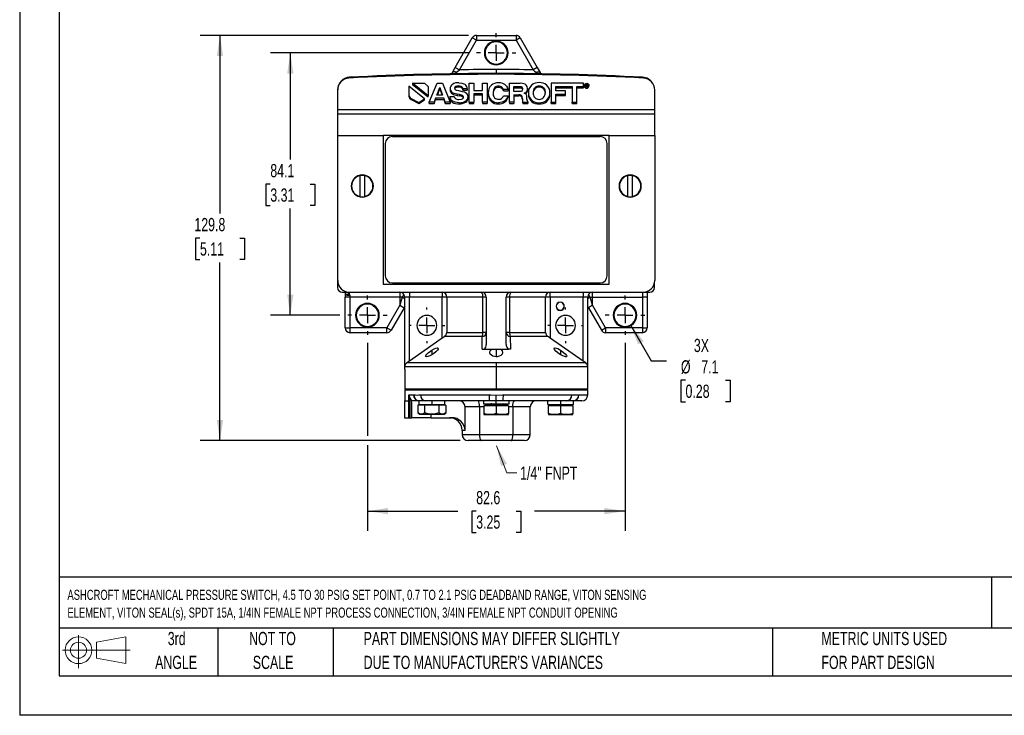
# Model space of a CAD drawing. Header units: millimetres. Extents: x 0 to 559, y 0 to 432.
# Tile 1 of 4: x 0 to 316, y 0 to 223. Entities that reach past the tile are written whole.
import ezdxf

# ---------------------------------------------------------------- set-up
doc = ezdxf.new("R2010")
doc.units = ezdxf.units.MM
doc.header["$LTSCALE"] = 2
doc.linetypes.add('CENTERX2', pattern=[20.32, 12.7, -2.54, 2.54, -2.54])
doc.layers.add('CENTER', color=40, linetype='CENTERX2')
doc.layers.add('SLD-DEFPOINTS', color=7, linetype='Continuous')
doc.layers.add('DIMENSIONS', color=140, linetype='Continuous', lineweight=25)
doc.layers.add('TEXT', color=140, linetype='Continuous', lineweight=25)
doc.styles.add('SLDTEXTSTYLE0', font='TXT', dxfattribs={"width": 0.7})
doc.dimstyles.new('SLDDIMSTYLE0', dxfattribs={"dimtxt": 4.316016, "dimasz": 6.604, "dimexe": 0, "dimexo": 0.0625, "dimgap": 1.079004, "dimtad": 0, "dimtih": 1, "dimtoh": 1, "dimrnd": 1e-09, "dimzin": 12, "dimdsep": 46, "dimtxsty": 'SLDTEXTSTYLE0', "dimsah": 1, "dimcen": 0.09, "dimadec": 0, "dimazin": 3, "dimtfac": 1, "dimtofl": 0, "dimtmove": 0, "dimatfit": 3, "dimfxl": 0, "dimfrac": 2, "dimtolj": 1, "dimtzin": 12, "dimarcsym": 0})
doc.dimstyles.new('SLDDIMSTYLE1', dxfattribs={"dimtxt": 4.316016, "dimasz": 6.604, "dimexe": 0, "dimexo": 0.0625, "dimgap": 1.079004, "dimtad": 0, "dimtih": 1, "dimtoh": 1, "dimrnd": 1e-09, "dimzin": 12, "dimdsep": 46, "dimtxsty": 'SLDTEXTSTYLE0', "dimsah": 1, "dimcen": 0, "dimadec": 0, "dimazin": 3, "dimtfac": 1, "dimtofl": 0, "dimtmove": 0, "dimatfit": 3, "dimfxl": 0, "dimfrac": 2, "dimtolj": 1, "dimtzin": 12, "dimarcsym": 0})

# ---------------------------------------------------------------- blocks, each defined once
blk = doc.blocks.new('Block11')
at = {"color": 7, "linetype": 'Continuous', "lineweight": 18}
for p, q in [((5.18, 10.62), (5.18, 0)), ((10.96, 8.33), (20.35, 10.06)), ((20.35, 10.06), (20.35, 1.46)), ((10.96, 3.19), (10.96, 8.33)), ((0, 5.76), (21.75, 5.76)), ((10.96, 3.19), (20.35, 1.46))]:
    blk.add_line(p, q, dxfattribs=at)
for radius in [4.3, 2.57]:
    blk.add_circle((5.18, 5.76), radius, dxfattribs=at)
blk = doc.blocks.new('Block12')
at = {"layer": 'SLD-DEFPOINTS'}
blk.add_blockref('Block11', (0, 0), dxfattribs=at)
blk = doc.blocks.new('SW_NOTE_0')
at = {"layer": 'TEXT', "color": 0, "linetype": 'CENTERX2', "lineweight": 18, "char_height": 3.22, "attachment_point": 1, "style": 'SLDTEXTSTYLE0'}
for s, insert in [('ASHCROFT MECHANICAL PRESSURE SWITCH, 4.5 TO 30 PSIG SET POINT, 0.7 TO 2.1 PSIG DEADBAND RANGE, VITON SENSING', (0, 4.15)), ('ELEMENT, VITON SEAL(s), SPDT 15A, 1/4IN FEMALE NPT PROCESS CONNECTION, 3/4IN FEMALE NPT CONDUIT OPENING', (0, -1.55))]:
    blk.add_mtext(s, dxfattribs=dict(at, insert=insert))
blk = doc.blocks.new('SW_NOTE_0_3')
at = {"layer": 'TEXT', "color": 0, "linetype": 'CENTERX2', "lineweight": 18, "char_height": 4.2333, "attachment_point": 1, "style": 'SLDTEXTSTYLE0'}
for s, insert in [('PART DIMENSIONS MAY DIFFER SLIGHTLY', (0, 5.46)), ("DUE TO MANUFACTURER'S VARIANCES", (0, -2.19))]:
    blk.add_mtext(s, dxfattribs=dict(at, insert=insert))
blk = doc.blocks.new('SW_NOTE_0_4')
at = {"layer": 'TEXT', "color": 0, "linetype": 'CENTERX2', "lineweight": 18, "char_height": 4.233, "attachment_point": 2, "style": 'SLDTEXTSTYLE0'}
for s, insert in [('NOT TO', (10.52, 5.46)), ('SCALE', (10.71, -2.19))]:
    blk.add_mtext(s, dxfattribs=dict(at, insert=insert))
blk = doc.blocks.new('SW_NOTE_0_5')
at = {"layer": 'TEXT', "color": 0, "linetype": 'CENTERX2', "lineweight": 18, "char_height": 4.233, "attachment_point": 2, "style": 'SLDTEXTSTYLE0'}
for s, insert in [('3rd', (4.63, 5.46)), ('ANGLE', (4.44, -2.19))]:
    blk.add_mtext(s, dxfattribs=dict(at, insert=insert))
blk = doc.blocks.new('SW_NOTE_0_6')
at = {"layer": 'TEXT', "color": 0, "linetype": 'CENTERX2', "lineweight": 18, "char_height": 4.2333, "attachment_point": 1, "style": 'SLDTEXTSTYLE0'}
for s, insert in [('METRIC UNITS USED', (0, 5.46)), ('FOR PART DESIGN', (0, -2.19))]:
    blk.add_mtext(s, dxfattribs=dict(at, insert=insert))
blk = doc.blocks.new('_D')
at = {"layer": 'DIMENSIONS'}
for p, q in [((143.86, 212.3), (80.39, 212.3)), ((86.74, 212.3), (86.74, 178.09)), ((80.33, 170.26), (78.88, 170.26)), ((78.88, 170.26), (78.88, 163.4)), ((93.15, 170.26), (94.6, 170.26)), ((94.6, 170.26), (94.6, 163.4)), ((78.88, 163.4), (80.33, 163.4)), ((86.74, 128.23), (86.74, 162.44)), ((94.6, 163.4), (93.15, 163.4)), ((102.59, 128.23), (80.39, 128.23))]:
    blk.add_line(p, q, dxfattribs=at)
for points in [[(86.74, 212.3), (85.73, 205.7), (87.76, 205.7)], [(86.74, 128.23), (87.76, 134.83), (85.73, 134.83)]]:
    blk.add_solid(points, dxfattribs=at)
at = {"layer": 'DIMENSIONS', "char_height": 4.233, "attachment_point": 1, "style": 'SLDTEXTSTYLE0'}
for s, insert in [('84.1', (80.33, 176.69)), ('3.31', (80.33, 168.86))]:
    blk.add_mtext(s, dxfattribs=dict(at, insert=insert))
blk = doc.blocks.new('_D_1')
at = {"layer": 'DIMENSIONS'}
for p, q in [((143.85, 217.89), (57.85, 217.89)), ((64.2, 217.89), (64.2, 160.81)), ((57.78, 152.98), (56.34, 152.98)), ((56.34, 152.98), (56.34, 146.12)), ((70.61, 152.98), (72.06, 152.98)), ((72.06, 152.98), (72.06, 146.12)), ((56.34, 146.12), (57.78, 146.12)), ((72.06, 146.12), (70.61, 146.12)), ((64.2, 88.07), (64.2, 145.15)), ((141.18, 88.07), (57.85, 88.07))]:
    blk.add_line(p, q, dxfattribs=at)
for points in [[(64.2, 217.89), (63.18, 211.28), (65.21, 211.28)], [(64.2, 88.07), (65.21, 94.68), (63.18, 94.68)]]:
    blk.add_solid(points, dxfattribs=at)
at = {"layer": 'DIMENSIONS', "char_height": 4.233, "attachment_point": 1, "style": 'SLDTEXTSTYLE0'}
for s, insert in [('129.8', (55.99, 159.4)), ('5.11', (57.78, 151.58))]:
    blk.add_mtext(s, dxfattribs=dict(at, insert=insert))
blk = doc.blocks.new('_D_2')
at = {"layer": 'DIMENSIONS'}
for p, q in [((111.46, 119.36), (111.46, 89.6)), ((194.01, 119.36), (194.01, 59.1)), ((111.46, 86.55), (111.46, 59.1)), ((111.46, 65.45), (140.47, 65.45)), ((146.32, 65.45), (144.87, 65.45)), ((144.87, 65.45), (144.87, 58.59)), ((159.15, 65.45), (160.6, 65.45)), ((160.6, 65.45), (160.6, 58.59)), ((194.01, 65.45), (164.99, 65.45)), ((144.87, 58.59), (146.32, 58.59)), ((160.6, 58.59), (159.15, 58.59))]:
    blk.add_line(p, q, dxfattribs=at)
for points in [[(111.46, 65.45), (118.06, 64.44), (118.06, 66.47)], [(194.01, 65.45), (187.4, 66.47), (187.4, 64.44)]]:
    blk.add_solid(points, dxfattribs=at)
at = {"layer": 'DIMENSIONS', "char_height": 4.233, "attachment_point": 1, "style": 'SLDTEXTSTYLE0'}
for s, insert in [('82.6', (146.32, 71.88)), ('3.25', (146.32, 64.05))]:
    blk.add_mtext(s, dxfattribs=dict(at, insert=insert))
blk = doc.blocks.new('_D_3')
at = {"layer": 'DIMENSIONS'}
for p, q in [((195.79, 125.14), (202.43, 113.65)), ((202.43, 113.65), (207.32, 113.65)), ((213.4, 107.38), (211.95, 107.38)), ((211.95, 107.38), (211.95, 100.52)), ((226.22, 107.38), (227.67, 107.38)), ((227.67, 107.38), (227.67, 100.52)), ((211.95, 100.52), (213.4, 100.52)), ((227.67, 100.52), (226.22, 100.52))]:
    blk.add_line(p, q, dxfattribs=at)
blk.add_solid([(195.79, 125.14), (198.21, 118.91), (199.97, 119.92)], dxfattribs=at)
at = {"layer": 'DIMENSIONS', "char_height": 4.233, "attachment_point": 1, "style": 'SLDTEXTSTYLE0'}
for s, insert in [('3X', (216.08, 120.66)), ('%%c', (211.93, 113.8)), ('7.1', (218.45, 113.8)), ('0.28', (213.4, 105.98))]:
    blk.add_mtext(s, dxfattribs=dict(at, insert=insert))
blk = doc.blocks.new('SW_CENTERMARKSYMBOL_0')
at = {"layer": 'CENTER', "color": 0}
for p, q in [((0, 5.08), (0, 5.715)), ((-5.08, 0), (-5.715, 0)), ((0, 0), (-2.54, 0)), ((0, 0), (0, 2.54)), ((0, 0), (0, -2.54)), ((0, 0), (2.54, 0)), ((5.08, 0), (5.715, 0)), ((0, -5.08), (0, -5.715))]:
    blk.add_line(p, q, dxfattribs=at)
blk = doc.blocks.new('SW_CENTERMARKSYMBOL_1')
at = {"layer": 'CENTER', "color": 0}
for p, q in [((0, 5.08), (0, 5.715)), ((-5.08, 0), (-5.715, 0)), ((0, 0), (-2.54, 0)), ((0, 0), (0, 2.54)), ((0, 0), (0, -2.54)), ((0, 0), (2.54, 0)), ((5.08, 0), (5.715, 0)), ((0, -5.08), (0, -5.715))]:
    blk.add_line(p, q, dxfattribs=at)
blk = doc.blocks.new('SW_CENTERMARKSYMBOL_2')
at = {"layer": 'CENTER', "color": 0}
for p, q in [((0, 5.08), (0, 6.33)), ((-5.08, 0), (-6.33, 0)), ((0, 0), (-2.54, 0)), ((0, 0), (0, 2.54)), ((0, 0), (0, -2.54)), ((0, 0), (2.54, 0)), ((5.08, 0), (6.33, 0)), ((0, -5.08), (0, -6.33))]:
    blk.add_line(p, q, dxfattribs=at)
blk = doc.blocks.new('SW_CENTERMARKSYMBOL_3')
at = {"layer": 'CENTER', "color": 0}
for p, q in [((0, 5.08), (0, 6.33)), ((-5.08, 0), (-6.33, 0)), ((0, 0), (-2.54, 0)), ((0, 0), (0, 2.54)), ((0, 0), (0, -2.54)), ((0, 0), (2.54, 0)), ((5.08, 0), (6.33, 0)), ((0, -5.08), (0, -6.33))]:
    blk.add_line(p, q, dxfattribs=at)
blk = doc.blocks.new('SW_CENTERMARKSYMBOL_4')
at = {"layer": 'CENTER', "color": 0}
for p, q in [((0, 5.08), (0, 6.33)), ((-5.08, 0), (-6.33, 0)), ((0, 0), (-2.54, 0)), ((0, 0), (0, 2.54)), ((0, 0), (0, -2.54)), ((0, 0), (2.54, 0)), ((5.08, 0), (6.33, 0)), ((0, -5.08), (0, -6.33))]:
    blk.add_line(p, q, dxfattribs=at)

msp = doc.modelspace()

# ---------------------------------------------------------------- linework, layer by layer
at = {"color": 7, "linetype": 'Continuous'}
for p in [(0.005, 431.805), (558.805, 0.005)]:
    msp.add_line(p, (0.005, 0.005), dxfattribs=at)
for p, q in [((146.387, 217.889), (146.387, 216.365)), ((146.387, 217.889), (159.079, 217.889)), ((159.079, 217.889), (159.079, 216.365)), ((139.597, 207.653), (145.067, 217.127)), ((140.917, 206.891), (146.387, 216.365)), ((146.387, 216.365), (145.067, 217.127)), ((146.387, 216.365), (159.079, 216.365)), ((160.399, 217.127), (159.079, 216.365)), ((159.079, 216.365), (164.549, 206.891)), ((160.399, 217.127), (165.869, 207.653)), ((148.943, 212.301), (149.165, 212.301)), ((156.302, 212.301), (156.524, 212.301)), ((138.687, 206.076), (139.597, 207.653)), ((139.597, 207.653), (140.917, 206.891)), ((165.869, 207.653), (164.549, 206.891)), ((165.869, 207.653), (166.78, 206.076)), ((125.848, 202.617), (129.755, 202.617)), ((130.886, 198.565), (125.848, 202.617)), ((125.848, 202.617), (125.848, 202.23)), ((125.848, 202.23), (130.886, 198.178)), ((129.755, 202.617), (130.886, 201.542)), ((131.272, 196.508), (133.815, 202.586)), ((133.815, 202.586), (135.498, 202.586)), ((135.498, 202.586), (138.022, 196.508)), ((144.067, 196.508), (144.067, 202.586)), ((144.067, 202.586), (145.542, 202.586)), ((145.542, 202.586), (145.542, 200.269)), ((148.327, 200.269), (148.327, 202.586)), ((148.327, 202.586), (149.806, 202.586)), ((149.806, 202.586), (149.806, 196.508)), ((156.958, 196.508), (156.958, 202.586)), ((156.958, 202.586), (160.454, 202.586)), ((162.659, 201.494), (162.291, 202.005)), ((170.323, 202.578), (170.323, 196.508)), ((180.725, 202.578), (170.323, 202.578)), ((180.725, 201.5), (180.725, 202.578)), ((181.037, 201.974), (181.037, 201.587)), ((181.306, 202.333), (181.306, 201.946)), ((181.306, 201.946), (181.447, 202.028)), ((181.447, 202.299), (181.711, 202.299)), ((181.447, 201.652), (181.447, 202.299)), ((181.58, 202.221), (181.694, 202.221)), ((181.58, 201.987), (181.58, 202.221)), ((181.7, 201.987), (181.58, 201.987)), ((181.694, 202.221), (181.694, 201.987)), ((181.827, 202.001), (181.7, 201.987)), ((181.711, 202.299), (181.918, 202.276)), ((181.725, 202.482), (181.725, 202.297)), ((181.854, 202.197), (181.854, 202.014)), ((181.961, 201.984), (181.961, 201.91)), ((181.995, 202.033), (182.144, 201.946)), ((182.035, 202.112), (182.035, 201.725)), ((182.144, 202.333), (182.144, 201.946)), ((182.415, 201.587), (182.415, 201.974)), ((101.87, 200.447), (101.87, 137.117)), ((101.933, 194.089), (101.933, 200.42)), ((124.742, 201.669), (124.742, 198.801)), ((129.783, 197.615), (124.742, 201.669)), ((130.886, 201.542), (130.886, 198.565)), ((133.723, 198.805), (134.642, 201.197)), ((133.872, 198.805), (134.642, 200.81)), ((134.642, 201.197), (135.531, 198.805)), ((134.642, 200.81), (134.642, 201.197)), ((134.642, 200.81), (135.388, 198.805)), ((137.97, 200.867), (137.97, 200.48)), ((138.691, 199.551), (138.691, 199.165)), ((139.692, 201.51), (139.692, 201.123)), ((140.983, 198.941), (140.228, 199.085)), ((140.228, 199.085), (140.228, 198.699)), ((140.61, 201.708), (140.61, 201.321)), ((140.615, 200.219), (141.843, 199.968)), ((141.955, 198.657), (140.983, 198.941)), ((140.983, 198.941), (140.983, 198.554)), ((141.476, 201.555), (141.476, 201.168)), ((143.468, 200.776), (142.037, 200.776)), ((142.037, 200.776), (142.037, 200.389)), ((142.037, 200.389), (143.468, 200.389)), ((143.468, 200.776), (143.468, 200.389)), ((145.542, 200.269), (148.327, 200.269)), ((148.327, 199.222), (145.542, 199.222)), ((145.542, 199.222), (145.542, 196.508)), ((145.542, 198.835), (148.327, 198.835)), ((148.327, 196.508), (148.327, 199.222)), ((150.19, 199.498), (150.19, 199.111)), ((152.182, 201.057), (152.182, 200.67)), ((153.464, 201.617), (153.464, 201.23)), ((154.67, 201.221), (154.67, 200.834)), ((156.532, 200.562), (155.042, 200.562)), ((155.042, 200.562), (155.042, 200.175)), ((155.042, 200.175), (156.532, 200.175)), ((156.532, 200.562), (156.532, 200.175)), ((158.413, 201.531), (160.144, 201.531)), ((158.413, 199.898), (158.413, 201.531)), ((158.413, 201.144), (160.144, 201.144)), ((160.101, 199.898), (158.413, 199.898)), ((158.413, 198.892), (159.951, 198.892)), ((158.413, 198.892), (158.413, 196.508)), ((159.951, 198.892), (159.951, 198.505)), ((160.144, 201.531), (160.144, 201.144)), ((160.87, 201.423), (160.87, 201.037)), ((162.538, 200.001), (162.538, 199.614)), ((162.794, 200.854), (162.659, 201.494)), ((162.794, 200.854), (162.794, 200.468)), ((163.08, 199.556), (163.08, 199.169)), ((165.087, 201.139), (165.087, 200.752)), ((166.499, 201.696), (166.499, 201.309)), ((167.901, 201.135), (167.901, 200.748)), ((169.913, 199.169), (169.913, 199.556)), ((171.803, 201.51), (177.094, 201.5)), ((171.803, 200.112), (171.803, 201.51)), ((171.803, 201.123), (177.094, 201.113)), ((174.931, 200.112), (171.803, 200.112)), ((171.803, 199.057), (174.931, 199.057)), ((171.803, 196.508), (171.803, 199.057)), ((174.931, 199.057), (174.931, 200.112)), ((174.931, 198.67), (174.931, 199.057)), ((177.094, 201.5), (177.094, 196.498)), ((178.593, 201.5), (180.725, 201.5)), ((178.593, 196.498), (178.593, 201.5)), ((178.593, 201.113), (180.725, 201.113)), ((180.725, 201.5), (180.725, 201.113)), ((181.237, 201.556), (181.237, 201.169)), ((181.58, 201.652), (181.447, 201.652)), ((181.447, 201.652), (181.447, 201.53)), ((181.685, 201.907), (181.58, 201.907)), ((181.58, 201.907), (181.58, 201.652)), ((181.58, 201.652), (181.58, 201.488)), ((181.685, 201.907), (181.685, 201.521)), ((181.725, 201.383), (181.725, 200.996)), ((181.834, 201.5), (181.834, 201.887)), ((181.905, 201.687), (181.905, 201.738)), ((181.908, 201.666), (181.905, 201.687)), ((181.905, 201.687), (181.905, 201.494)), ((181.91, 201.659), (181.908, 201.666)), ((181.908, 201.666), (181.908, 201.494)), ((181.912, 201.652), (181.91, 201.659)), ((181.91, 201.659), (181.91, 201.494)), ((182.036, 201.652), (181.912, 201.652)), ((181.912, 201.652), (181.912, 201.495)), ((182.023, 201.79), (182.023, 201.742)), ((182.023, 201.742), (182.025, 201.694)), ((182.032, 201.66), (182.036, 201.652)), ((182.036, 201.652), (182.036, 201.55)), ((182.213, 201.556), (182.213, 201.169)), ((203.533, 194.089), (203.533, 200.42)), ((124.742, 198.801), (124.742, 198.415)), ((125.475, 197.73), (127.917, 196.458)), ((125.475, 197.343), (125.475, 197.73)), ((125.475, 197.343), (127.917, 196.072)), ((127.917, 196.458), (129.783, 197.615)), ((127.917, 196.072), (129.783, 197.228)), ((127.917, 196.072), (127.917, 196.458)), ((129.783, 197.228), (129.783, 197.615)), ((130.886, 198.178), (130.886, 198.565)), ((131.272, 196.121), (131.272, 196.508)), ((132.828, 196.508), (131.272, 196.508)), ((131.272, 196.121), (132.828, 196.121)), ((133.322, 197.758), (132.828, 196.508)), ((132.828, 196.121), (133.322, 197.371)), ((132.828, 196.508), (132.828, 196.121)), ((133.322, 197.758), (133.322, 197.371)), ((135.947, 197.758), (133.322, 197.758)), ((133.322, 197.371), (135.947, 197.371)), ((135.531, 198.805), (133.723, 198.805)), ((136.407, 196.508), (135.947, 197.758)), ((135.947, 197.758), (135.947, 197.371)), ((135.947, 197.371), (136.407, 196.121)), ((138.022, 196.508), (136.407, 196.508)), ((136.407, 196.508), (136.407, 196.121)), ((136.407, 196.121), (138.022, 196.121)), ((137.854, 198.385), (139.276, 198.385)), ((137.854, 198.385), (137.854, 197.998)), ((138.022, 196.508), (138.022, 196.121)), ((138.652, 196.505), (138.652, 196.892)), ((140.228, 198.699), (140.983, 198.554)), ((140.785, 197.387), (141.64, 197.486)), ((140.843, 196.351), (140.843, 195.965)), ((141.955, 198.657), (141.955, 198.27)), ((142.951, 196.9), (142.951, 196.513)), ((143.7, 198.286), (143.7, 197.899)), ((144.067, 196.508), (145.542, 196.508)), ((144.067, 196.508), (144.067, 196.121)), ((144.067, 196.121), (145.542, 196.121)), ((145.542, 196.121), (145.542, 196.508)), ((149.806, 196.508), (148.327, 196.508)), ((148.327, 196.508), (148.327, 196.121)), ((148.327, 196.121), (149.806, 196.121)), ((149.806, 196.508), (149.806, 196.121)), ((151.07, 197.18), (151.07, 196.794)), ((153.488, 196.339), (153.488, 195.953)), ((155.042, 198.578), (156.517, 198.578)), ((155.526, 196.962), (155.526, 196.575)), ((156.517, 198.578), (156.517, 198.192)), ((158.413, 196.508), (156.958, 196.508)), ((156.958, 196.508), (156.958, 196.121)), ((156.958, 196.121), (158.413, 196.121)), ((158.413, 198.505), (159.951, 198.505)), ((158.413, 196.508), (158.413, 196.121)), ((160.845, 198.698), (160.845, 198.311)), ((161.097, 197.923), (161.107, 197.358)), ((161.097, 197.923), (161.097, 197.536)), ((161.097, 197.536), (161.107, 196.971)), ((161.107, 197.358), (161.169, 196.834)), ((161.107, 197.358), (161.107, 196.971)), ((161.169, 196.834), (161.266, 196.508)), ((161.169, 196.834), (161.169, 196.447)), ((161.266, 196.508), (162.905, 196.508)), ((161.266, 196.508), (161.266, 196.121)), ((161.266, 196.121), (162.905, 196.121)), ((162.596, 197.572), (162.596, 197.98)), ((162.905, 196.508), (162.905, 196.661)), ((162.905, 196.508), (162.905, 196.121)), ((164.164, 197.048), (164.164, 196.662)), ((166.499, 196.339), (166.499, 195.953)), ((168.835, 197.048), (168.835, 196.662)), ((170.323, 196.508), (171.803, 196.508)), ((170.323, 196.121), (170.323, 196.508)), ((170.323, 196.121), (171.803, 196.121)), ((171.803, 198.67), (174.931, 198.67)), ((171.803, 196.121), (171.803, 196.508)), ((177.094, 196.111), (177.094, 196.498)), ((177.094, 196.498), (178.593, 196.498)), ((177.094, 196.111), (178.593, 196.111)), ((178.593, 196.111), (178.593, 196.498)), ((203.533, 194.089), (101.933, 194.089)), ((101.933, 192.819), (101.933, 194.089)), ((101.933, 192.819), (203.533, 192.819)), ((101.933, 185.865), (101.933, 192.819)), ((203.533, 192.819), (203.533, 194.089)), ((203.533, 185.865), (203.533, 192.819)), ((101.933, 185.865), (116.538, 185.865)), ((101.933, 139.403), (101.933, 185.865)), ((188.928, 185.865), (116.538, 185.865)), ((116.538, 185.865), (116.538, 138.174)), ((117.173, 183.227), (117.173, 183.221)), ((117.173, 183.221), (117.173, 140.857)), ((119.459, 185.504), (119.459, 185.511)), ((119.459, 185.511), (186.007, 185.511)), ((186.007, 185.504), (119.459, 185.504)), ((186.007, 185.511), (186.007, 185.504)), ((188.293, 183.221), (188.293, 183.227)), ((188.293, 140.857), (188.293, 183.221)), ((188.928, 185.865), (203.533, 185.865)), ((188.928, 138.174), (188.928, 185.865)), ((203.533, 185.865), (203.533, 139.403)), ((109.807, 173.058), (109.113, 172.987)), ((109.113, 166.271), (109.113, 172.987)), ((110.502, 172.987), (109.807, 173.058)), ((110.502, 172.987), (110.502, 166.271)), ((195.659, 173.058), (194.965, 172.987)), ((194.965, 166.271), (194.965, 172.987)), ((196.354, 172.987), (195.659, 173.058)), ((196.354, 172.987), (196.354, 166.271)), ((109.113, 166.271), (109.807, 166.2)), ((109.807, 166.2), (110.502, 166.271)), ((194.965, 166.271), (195.659, 166.2)), ((195.659, 166.2), (196.354, 166.271)), ((116.538, 138.2), (188.928, 138.2)), ((116.538, 138.174), (188.928, 138.174)), ((119.459, 138.574), (186.007, 138.574)), ((203.47, 137.117), (203.47, 138.71)), ((103.394, 135.593), (105.743, 135.593)), ((104.194, 135.593), (104.283, 135.375)), ((104.346, 134.94), (104.346, 134.069)), ((105.87, 134.069), (104.346, 134.069)), ((104.346, 124.163), (104.346, 134.069)), ((105.743, 135.593), (199.723, 135.593)), ((105.743, 134.94), (105.743, 135.593)), ((105.87, 134.069), (105.87, 134.504)), ((121.872, 134.069), (105.87, 134.069)), ((105.87, 124.163), (105.87, 134.069)), ((121.872, 135.593), (121.872, 134.069)), ((122.641, 134.069), (121.872, 134.069)), ((122.641, 134.069), (121.872, 131.406)), ((121.872, 134.069), (121.872, 131.406)), ((123.134, 134.923), (122.641, 134.069)), ((123.396, 134.046), (123.196, 133.699)), ((124.92, 134.069), (123.396, 134.069)), ((123.396, 111.685), (123.396, 134.069)), ((124.92, 135.593), (124.92, 134.069)), ((135.401, 134.069), (124.92, 134.069)), ((124.92, 113.546), (124.92, 134.069)), ((135.401, 135.593), (135.401, 134.069)), ((136.919, 134.069), (135.401, 134.069)), ((135.401, 120.885), (135.401, 134.069)), ((148.446, 134.069), (136.919, 134.069)), ((136.919, 134.069), (136.919, 122.698)), ((148.446, 122.698), (148.446, 134.069)), ((149.558, 134.069), (148.446, 134.069)), ((149.558, 134.069), (149.558, 118.888)), ((155.908, 118.888), (155.908, 134.069)), ((157.021, 134.069), (155.908, 134.069)), ((157.021, 134.069), (157.021, 122.698)), ((168.547, 134.069), (157.021, 134.069)), ((168.547, 122.698), (168.547, 134.069)), ((170.065, 134.069), (168.547, 134.069)), ((170.065, 134.069), (170.065, 135.593)), ((170.065, 134.069), (170.065, 120.885)), ((180.546, 134.069), (170.065, 134.069)), ((180.546, 135.593), (180.546, 134.069)), ((182.07, 134.069), (180.546, 134.069)), ((180.546, 113.546), (180.546, 134.069)), ((182.07, 111.685), (182.07, 134.069)), ((182.07, 134.046), (182.271, 133.699)), ((182.826, 134.069), (182.332, 134.923)), ((182.826, 134.069), (183.594, 134.069)), ((183.594, 131.406), (182.826, 134.069)), ((183.594, 134.069), (183.594, 135.593)), ((183.594, 134.069), (199.596, 134.069)), ((183.594, 131.406), (183.594, 134.069)), ((199.596, 135.593), (199.596, 134.069)), ((201.12, 134.069), (199.596, 134.069)), ((199.596, 134.069), (199.596, 124.163)), ((199.723, 135.593), (201.946, 135.593)), ((201.12, 135.593), (201.12, 134.069)), ((201.12, 134.069), (201.12, 124.163)), ((121.872, 131.406), (117.69, 124.163)), ((123.192, 130.644), (119.01, 123.401)), ((121.872, 131.406), (123.192, 130.644)), ((123.396, 130.998), (123.192, 130.644)), ((171.975, 131.101), (171.92, 131.101)), ((174.561, 131.101), (174.506, 131.101)), ((182.274, 130.644), (182.07, 130.998)), ((183.594, 131.406), (182.274, 130.644)), ((182.274, 130.644), (186.456, 123.401)), ((187.776, 124.163), (183.594, 131.406)), ((107.668, 128.227), (107.89, 128.227)), ((115.027, 128.227), (115.249, 128.227)), ((190.218, 128.227), (190.44, 128.227)), ((197.577, 128.227), (197.799, 128.227)), ((104.346, 124.163), (105.87, 124.163)), ((117.69, 124.163), (105.87, 124.163)), ((105.87, 122.639), (105.87, 124.163)), ((117.69, 124.163), (119.01, 123.401)), ((117.69, 122.639), (117.69, 124.163)), ((186.456, 123.401), (187.776, 124.163)), ((199.596, 124.163), (187.776, 124.163)), ((187.776, 124.163), (187.776, 122.639)), ((199.596, 124.163), (201.12, 124.163)), ((199.596, 124.163), (199.596, 122.639)), ((117.69, 122.639), (105.87, 122.639)), ((135.401, 120.885), (124.92, 113.546)), ((136.919, 122.698), (148.446, 122.698)), ((148.21, 117.305), (148.27, 121.45)), ((149.558, 122.698), (148.446, 122.698)), ((157.021, 122.698), (155.908, 122.698)), ((157.021, 122.698), (168.547, 122.698)), ((157.196, 121.45), (157.256, 117.305)), ((169.256, 121.45), (157.196, 121.45)), ((180.546, 113.546), (170.065, 120.885)), ((199.596, 122.639), (187.776, 122.639)), ((132.111, 117.015), (132.111, 115.587)), ((148.21, 117.305), (148.82, 117.305)), ((148.82, 117.305), (150.695, 117.305)), ((150.695, 117.305), (151.302, 117.338)), ((151.302, 117.338), (151.302, 117.305)), ((151.302, 117.305), (154.164, 117.305)), ((152.733, 117.305), (152.733, 114.915)), ((154.164, 117.338), (154.772, 117.305)), ((154.164, 117.305), (154.164, 117.338)), ((154.772, 117.305), (156.646, 117.305)), ((157.256, 117.305), (156.646, 117.305)), ((173.355, 117.015), (173.355, 115.587)), ((123.396, 110.955), (123.396, 111.685)), ((152.733, 111.685), (123.396, 111.685)), ((123.396, 110.955), (123.396, 104.605)), ((124.92, 113.546), (124.046, 112.934)), ((152.733, 112.934), (124.046, 112.934)), ((181.42, 112.934), (152.733, 112.934)), ((152.733, 112.934), (152.733, 111.685)), ((152.733, 111.685), (152.733, 104.605)), ((182.07, 111.685), (152.733, 111.685)), ((181.42, 112.934), (180.546, 113.546)), ((182.07, 110.955), (182.07, 111.685)), ((182.07, 104.605), (182.07, 110.955)), ((123.396, 104.605), (152.733, 104.605)), ((123.65, 104.605), (123.396, 104.351)), ((123.396, 104.351), (182.07, 104.351)), ((123.396, 104.351), (123.396, 100.795)), ((152.733, 104.605), (182.07, 104.605)), ((182.07, 104.351), (181.816, 104.605)), ((182.07, 102.7), (182.07, 104.351)), ((124.741, 102.7), (126.265, 102.7)), ((124.741, 100.795), (124.741, 102.7)), ((125.141, 95.385), (125.141, 101.541)), ((126.265, 102.7), (126.304, 102.699)), ((128.541, 102.7), (150.458, 102.7)), ((152.733, 100.795), (152.733, 102.631)), ((155.009, 102.7), (176.926, 102.7)), ((179.163, 102.699), (179.201, 102.7)), ((179.201, 102.7), (182.07, 102.7)), ((123.371, 100.795), (123.371, 95.385)), ((123.371, 100.795), (124.684, 100.795)), ((124.684, 95.385), (124.684, 100.795)), ((124.684, 100.795), (124.741, 100.795)), ((126.24, 100.795), (125.688, 100.943)), ((125.688, 95.385), (125.688, 100.943)), ((127.984, 100.795), (126.24, 100.795)), ((127.587, 99.423), (127.587, 96.916)), ((129.849, 99.423), (127.587, 99.423)), ((130.112, 100.795), (127.984, 100.795)), ((127.984, 99.626), (127.984, 100.795)), ((127.984, 99.626), (132.111, 99.626)), ((128.585, 99.626), (128.585, 99.423)), ((129.849, 96.916), (129.849, 99.423)), ((134.373, 99.423), (129.849, 99.423)), ((150.606, 100.795), (130.112, 100.795)), ((132.111, 100.795), (132.111, 99.626)), ((132.111, 99.626), (136.239, 99.626)), ((132.111, 99.423), (132.111, 99.626)), ((134.373, 99.423), (134.373, 96.916)), ((136.635, 99.423), (134.373, 99.423)), ((135.637, 99.423), (135.637, 99.626)), ((136.239, 99.626), (136.239, 100.795)), ((136.635, 99.423), (136.635, 96.916)), ((147.389, 98.89), (142.757, 98.89)), ((142.757, 91.321), (142.757, 98.89)), ((147.389, 98.89), (147.389, 89.977)), ((148.815, 98.89), (147.389, 98.89)), ((148.606, 100.795), (148.606, 99.83)), ((148.606, 99.83), (152.733, 99.83)), ((148.815, 99.22), (148.815, 96.712)), ((152.733, 99.22), (148.815, 99.22)), ((149.207, 99.626), (149.207, 99.22)), ((149.207, 99.626), (150.97, 99.626)), ((150.763, 99.748), (150.566, 99.633)), ((152.733, 100.795), (150.606, 100.795)), ((150.75, 99.931), (150.75, 99.74)), ((150.97, 99.626), (156.259, 99.626)), ((150.97, 99.22), (150.97, 99.626)), ((154.861, 100.795), (152.733, 100.795)), ((152.733, 99.83), (152.733, 100.795)), ((152.733, 99.83), (156.86, 99.83)), ((152.733, 99.22), (152.733, 96.712)), ((156.651, 99.22), (152.733, 99.22)), ((175.355, 100.795), (154.861, 100.795)), ((155.146, 99.882), (155.118, 99.893)), ((156.259, 99.626), (156.259, 99.22)), ((156.651, 99.22), (156.651, 96.712)), ((158.078, 98.89), (156.651, 98.89)), ((156.86, 99.83), (156.86, 100.795)), ((158.078, 98.89), (158.078, 89.977)), ((163.655, 98.89), (158.078, 98.89)), ((163.655, 89.977), (163.655, 98.89)), ((169.228, 99.626), (169.228, 100.795)), ((169.228, 99.626), (173.355, 99.626)), ((169.438, 96.712), (169.438, 99.22)), ((173.355, 99.22), (169.438, 99.22)), ((169.829, 99.626), (169.829, 99.22)), ((171.592, 99.22), (171.592, 99.626)), ((173.355, 100.795), (173.355, 99.626)), ((173.355, 99.626), (177.483, 99.626)), ((173.355, 99.22), (173.355, 96.712)), ((177.273, 99.22), (173.355, 99.22)), ((177.483, 100.795), (175.355, 100.795)), ((176.882, 99.22), (176.882, 99.626)), ((177.273, 99.22), (177.273, 96.712)), ((180.165, 100.795), (177.482, 100.795)), ((177.483, 99.626), (177.483, 100.795)), ((123.371, 95.385), (124.684, 95.385)), ((124.684, 95.385), (125.141, 95.385)), ((125.141, 95.385), (125.688, 95.385)), ((131.915, 95.385), (125.688, 95.385)), ((127.582, 96.918), (128.201, 96.561)), ((128.193, 96.566), (128.718, 96.566)), ((128.718, 96.566), (132.111, 96.566)), ((131.915, 95.385), (131.915, 96.566)), ((131.915, 95.385), (138.422, 95.385)), ((132.111, 96.566), (135.504, 96.566)), ((135.504, 96.566), (136.029, 96.566)), ((136.021, 96.561), (136.64, 96.918)), ((148.815, 96.362), (150.774, 96.362)), ((150.774, 96.362), (154.692, 96.362)), ((154.692, 96.362), (156.651, 96.362)), ((169.438, 96.362), (171.396, 96.362)), ((171.396, 96.362), (173.355, 96.362)), ((173.355, 96.362), (173.355, 96.712)), ((173.355, 96.362), (175.314, 96.362)), ((175.314, 96.362), (177.273, 96.362)), ((141.811, 91.321), (141.811, 89.977)), ((142.757, 91.321), (141.811, 91.321)), ((141.811, 89.977), (147.389, 89.977)), ((147.389, 89.977), (158.078, 89.977)), ((158.078, 89.977), (163.655, 89.977)), ((147.912, 88.072), (143.716, 88.072)), ((157.554, 88.072), (147.912, 88.072)), ((161.75, 88.072), (157.554, 88.072))]:
    msp.add_line(p, q)
at = {"flags": 128}
for points in [[(138.687, 206.076), (138.424, 205.74), (138.147, 205.537)], [(139.996, 206.096), (139.774, 206.179), (139.559, 206.24), (139.356, 206.275), (139.169, 206.285), (139.005, 206.27), (138.868, 206.229), (138.761, 206.164), (138.687, 206.076)], [(138.91, 205.549), (139.457, 205.752), (139.996, 206.096)], [(139.996, 206.096), (140.445, 206.483), (140.917, 206.891)], [(164.549, 206.891), (165.024, 206.481), (165.471, 206.096)], [(165.471, 206.096), (165.692, 206.179), (165.907, 206.24), (166.111, 206.275), (166.297, 206.285), (166.461, 206.27), (166.598, 206.229), (166.705, 206.164), (166.78, 206.076)], [(165.471, 206.096), (166.01, 205.752), (166.464, 205.584)], [(167.262, 205.579), (167.041, 205.741), (166.78, 206.076)], [(140.712, 202.764), (141.754, 202.636), (142.632, 202.252)], [(161.605, 202.43), (161.12, 202.541), (160.454, 202.586)], [(162.291, 202.005), (161.979, 202.252), (161.605, 202.43)], [(181.037, 201.974), (181.088, 202.199), (181.239, 202.389)], [(181.237, 201.556), (181.087, 201.747), (181.037, 201.974)], [(181.133, 201.974), (181.177, 202.169), (181.306, 202.333)], [(181.305, 201.613), (181.176, 201.778), (181.133, 201.974)], [(181.239, 202.389), (181.46, 202.517), (181.725, 202.561)], [(181.306, 202.333), (181.498, 202.444), (181.725, 202.482)], [(181.694, 202.221), (181.789, 202.215), (181.854, 202.197)], [(181.725, 202.561), (181.99, 202.518), (182.213, 202.389)], [(181.725, 202.482), (181.953, 202.444), (182.144, 202.333)], [(181.961, 201.984), (181.914, 201.966), (181.851, 201.953)], [(182.144, 202.333), (182.274, 202.169), (182.317, 201.974)], [(182.317, 201.974), (182.273, 201.778), (182.144, 201.613)], [(182.213, 202.389), (182.363, 202.201), (182.415, 201.974)], [(182.415, 201.974), (182.364, 201.748), (182.213, 201.556)], [(140.228, 199.085), (139.284, 199.308), (138.691, 199.551)], [(139.687, 200.471), (140.024, 200.357), (140.615, 200.219)], [(140.61, 201.708), (140.095, 201.658), (139.692, 201.51)], [(141.476, 201.555), (141.088, 201.667), (140.61, 201.708)], [(141.843, 199.968), (142.555, 199.776), (143.062, 199.527)], [(152.182, 201.057), (151.834, 200.385), (151.713, 199.477)], [(155.042, 200.562), (154.876, 200.945), (154.67, 201.221)], [(156.038, 201.696), (156.39, 201.13), (156.532, 200.562)], [(160.855, 199.997), (160.54, 199.923), (160.101, 199.898)], [(160.144, 201.531), (160.574, 201.501), (160.87, 201.423)], [(160.144, 201.144), (160.574, 201.114), (160.87, 201.037)], [(162.388, 198.929), (162.112, 199.207), (161.692, 199.411)], [(162.097, 199.215), (162.366, 199.398), (162.538, 199.614)], [(162.596, 197.98), (162.54, 198.539), (162.388, 198.929)], [(162.538, 200.001), (162.73, 200.421), (162.794, 200.854)], [(167.901, 201.135), (168.293, 200.459), (168.424, 199.556)], [(167.901, 200.748), (168.293, 200.072), (168.396, 199.361)], [(181.176, 201.778), (181.177, 201.782), (181.306, 201.946)], [(181.725, 201.383), (181.46, 201.426), (181.237, 201.556)], [(181.725, 201.464), (181.496, 201.501), (181.305, 201.613)], [(181.834, 201.887), (181.776, 201.902), (181.685, 201.907)], [(181.685, 201.521), (181.776, 201.515), (181.834, 201.5)], [(182.144, 201.613), (181.953, 201.501), (181.725, 201.464)], [(182.213, 201.556), (181.99, 201.426), (181.725, 201.383)], [(181.905, 201.738), (181.887, 201.831), (181.865, 201.864), (181.834, 201.887)], [(181.982, 201.89), (182.012, 201.84), (182.023, 201.79)], [(182.025, 201.694), (182.027, 201.673), (182.032, 201.66)], [(182.144, 201.946), (182.274, 201.782), (182.274, 201.781)], [(140.843, 196.351), (139.596, 196.487), (138.652, 196.892)], [(139.276, 198.385), (139.375, 198.021), (139.542, 197.762)], [(141.955, 198.27), (142.161, 198.104), (142.229, 197.978)], [(155.526, 196.962), (154.622, 196.498), (153.488, 196.339)], [(154.665, 197.873), (154.872, 198.167), (155.042, 198.578)], [(156.517, 198.578), (156.175, 197.681), (155.526, 196.962)], [(162.635, 197.007), (162.606, 197.217), (162.596, 197.572)], [(104.283, 135.375), (104.348, 135.24), (104.455, 135.122), (104.603, 135.026), (104.786, 134.954), (104.998, 134.908), (105.233, 134.89), (105.484, 134.901), (105.743, 134.94)], [(104.283, 135.375), (104.33, 135.164), (104.346, 134.94)], [(105.87, 134.504), (105.573, 134.513), (105.287, 134.537), (105.024, 134.578), (104.793, 134.632), (104.603, 134.698), (104.462, 134.773), (104.376, 134.855), (104.346, 134.94)], [(105.87, 134.504), (105.838, 134.723), (105.743, 134.94)], [(136.21, 121.45), (135.6, 121.024), (135.401, 120.885)], [(148.27, 121.45), (146.833, 121.45), (145.445, 121.45), (144.118, 121.45), (142.863, 121.45), (141.691, 121.45), (140.612, 121.45), (139.635, 121.45), (138.768, 121.45), (138.018, 121.45), (137.392, 121.45), (136.894, 121.45), (136.529, 121.45), (136.301, 121.45), (136.21, 121.45)], [(170.065, 120.885), (169.441, 121.321), (169.256, 121.45)], [(132.111, 115.587), (131.431, 115.235), (130.789, 114.993), (130.357, 114.916), (130.13, 114.964), (130.067, 115.111), (130.165, 115.355), (130.45, 115.708), (130.954, 116.175), (131.68, 116.728), (132.111, 117.015)], [(132.111, 117.015), (132.812, 117.417), (133.357, 117.661), (133.81, 117.775), (134.06, 117.742), (134.153, 117.605), (134.104, 117.365), (133.877, 117.009), (133.419, 116.529), (132.709, 115.968), (132.111, 115.587)], [(152.733, 114.915), (152.137, 114.973), (151.609, 115.134), (151.171, 115.389), (150.84, 115.755), (150.69, 116.234), (150.818, 116.793), (151.302, 117.338)], [(154.164, 117.338), (154.649, 116.792), (154.778, 116.28), (154.601, 115.715), (154.195, 115.316), (153.675, 115.064), (153.023, 114.929), (152.733, 114.915)], [(173.355, 115.587), (172.502, 116.154), (171.873, 116.696), (171.425, 117.244), (171.311, 117.561), (171.389, 117.731), (171.642, 117.777), (172, 117.698), (172.444, 117.52), (172.99, 117.235), (173.355, 117.015)], [(173.355, 117.015), (174.195, 116.429), (174.856, 115.869), (175.297, 115.363), (175.4, 115.092), (175.281, 114.937), (174.985, 114.926), (174.58, 115.022), (174.081, 115.215), (173.492, 115.51), (173.355, 115.587)], [(125.688, 100.943), (125.23, 101.392), (125.141, 101.541)], [(150.458, 102.7), (150.988, 102.689), (152.733, 102.631)], [(152.733, 102.631), (154.767, 102.697), (155.009, 102.7)], [(147.389, 98.89), (147.362, 99.505), (147.286, 100.051), (147.171, 100.476), (147.027, 100.735), (146.915, 100.795), (146.912, 100.795)], [(154.88, 99.622), (154.921, 99.646), (155.137, 99.771)], [(158.078, 98.89), (158.104, 99.505), (158.18, 100.051), (158.296, 100.476), (158.44, 100.735), (158.551, 100.795), (158.554, 100.795)], [(128.718, 96.566), (128.146, 96.66), (127.587, 96.916)], [(129.849, 96.916), (129.289, 96.66), (128.718, 96.566)], [(132.111, 96.566), (130.968, 96.66), (129.849, 96.916)], [(134.373, 96.916), (133.254, 96.66), (132.111, 96.566)], [(135.504, 96.566), (134.933, 96.66), (134.373, 96.916)], [(136.635, 96.916), (136.076, 96.66), (135.504, 96.566)], [(150.774, 96.362), (149.784, 96.457), (148.815, 96.712)], [(148.815, 96.712), (148.815, 96.457), (148.815, 96.362)], [(152.733, 96.712), (151.764, 96.457), (150.774, 96.362)], [(154.692, 96.362), (153.702, 96.457), (152.733, 96.712)], [(156.651, 96.712), (155.683, 96.457), (154.692, 96.362)], [(156.651, 96.362), (156.651, 96.457), (156.651, 96.712)], [(169.438, 96.712), (169.437, 96.457), (169.438, 96.362)], [(171.396, 96.362), (170.406, 96.457), (169.438, 96.712)], [(173.355, 96.712), (172.387, 96.457), (171.396, 96.362)], [(175.314, 96.362), (174.324, 96.457), (173.355, 96.712)], [(177.273, 96.712), (176.305, 96.457), (175.314, 96.362)], [(177.273, 96.362), (177.274, 96.457), (177.273, 96.712)], [(147.389, 89.977), (147.415, 89.362), (147.493, 88.817), (147.615, 88.393), (147.775, 88.134), (147.909, 88.072), (147.912, 88.072)], [(157.554, 88.072), (157.558, 88.072), (157.692, 88.134), (157.852, 88.393), (157.974, 88.817), (158.051, 89.362), (158.078, 89.977)]]:
    msp.add_lwpolyline(points, dxfattribs=at)
for centre, radius, start, end in [((146.387, 216.365), 1.524, 90, 150), ((159.079, 216.365), 1.524, 30, 90), ((152.733, 212.301), 3.79, 0, 180), ((152.733, 212.301), 3.569, 0, 180), ((152.733, 212.301), 3.79, 180, 0), ((152.733, 212.301), 3.569, 180, 0), ((152.733, -708.957), 914.4, 87.042, 92.958), ((152.67, -708.688), 914.4, 87.057182, 92.942818), ((152.733, -708.957), 915.924, 89.260816, 90.739184), ((105.934, 200.447), 4.064, 92.94282, 180), ((105.743, 200.42), 3.81, 92.958, 180), ((139.643, 200.865), 1.673, 125.71228, 179.94593), ((140.45, 199.614), 3.161, 85.24587, 124.34574), ((141.711, 200.756), 1.757, 0.66896, 58.40791), ((153.295, 199.386), 3.317, 88.08604, 129.359), ((153.675, 199.459), 3.253, 43.41743, 94.7562), ((166.073, 199.75), 2.999, 129.54236, 183.72429), ((166.281, 199.29), 3.488, 86.41661, 127.37064), ((166.725, 199.316), 3.463, 52.47461, 93.74181), ((166.895, 199.743), 3.024, 356.44388, 50.09273), ((181.801, 202.102), 0.103, 284.28733, 0.40698), ((181.808, 202.111), 0.0971, 354.59236, 61.80915), ((181.872, 202.118), 0.164, 357.72861, 73.61197), ((181.899, 202.106), 0.137, 297.23786, 2.40062), ((199.406, 200.447), 4.064, 30.75216, 87.05718), ((199.723, 200.42), 3.81, 0, 87.042), ((139.396, 200.406), 1.428, 177.0273, 240.3993), ((139.413, 200.802), 1.444, 177.43366, 239.99294), ((140.942, 203.821), 5.172, 244.20323, 262.0753), ((139.976, 200.95), 0.628, 116.94008, 179.34961), ((139.879, 200.966), 0.531, 180.86412, 248.77295), ((139.904, 200.633), 0.534, 113.37652, 165.11314), ((140.542, 199.407), 1.915, 87.95686, 116.36666), ((140.661, 199.075), 2.247, 68.72081, 91.27811), ((141.16, 200.736), 0.878, 2.59568, 68.8915), ((141.166, 200.354), 0.872, 2.33935, 69.14783), ((142.288, 198.344), 1.414, 357.63737, 56.79184), ((153.278, 199.669), 3.093, 132.4462, 183.16776), ((153.276, 198.957), 3.09, 177.14374, 224.44201), ((153.288, 199.348), 3.102, 177.23998, 224.34577), ((153.752, 199.287), 2.048, 174.66046, 220.98872), ((153.854, 199.366), 2.12, 142.05995, 181.21588), ((153.398, 200.023), 1.596, 87.63802, 139.62791), ((153.402, 199.626), 1.605, 87.80665, 139.45927), ((153.609, 200.025), 1.598, 48.43312, 95.23273), ((153.576, 199.538), 1.696, 49.85662, 93.80923), ((153.483, 199.73), 1.621, 15.93038, 42.95219), ((160.127, 197.544), 1.359, 58.08752, 97.45131), ((160.618, 200.638), 0.684, 290.32693, 3.62851), ((160.562, 200.749), 0.741, 354.74068, 65.47684), ((160.635, 200.434), 0.646, 6.39336, 68.7406), ((161.383, 200.756), 1.38, 282.92326, 326.82543), ((161.197, 200.482), 1.597, 327.08556, 359.48631), ((166.143, 199.391), 3.067, 176.92687, 229.80649), ((166.16, 199.012), 3.084, 177.08409, 229.64926), ((166.689, 199.385), 2.136, 175.41646, 221.40831), ((166.73, 199.713), 2.176, 139.03469, 184.14054), ((166.547, 199.444), 1.96, 138.1289, 182.46296), ((166.42, 199.827), 1.87, 87.58397, 135.46132), ((166.42, 199.44), 1.87, 87.58397, 135.46132), ((166.574, 199.849), 1.848, 44.08767, 92.31795), ((166.574, 199.462), 1.848, 44.08767, 92.31795), ((166.277, 199.386), 2.154, 318.97191, 4.51867), ((166.847, 199.389), 3.071, 310.347, 3.11639), ((166.844, 199.003), 3.073, 310.36995, 3.09344), ((181.571, 201.586), 0.534, 179.86993, 231.31725), ((181.707, 201.72), 0.724, 229.50859, 271.36195), ((181.741, 201.724), 0.728, 268.69603, 310.3538), ((181.841, 201.765), 0.188, 41.4388, 86.84327), ((181.877, 201.589), 0.538, 308.62826, 359.76582), ((126.1, 198.944), 1.365, 185.97612, 242.76359), ((126.1, 198.557), 1.365, 185.97612, 242.76359), ((139.584, 198.349), 1.73, 178.83577, 237.40702), ((139.58, 197.96), 1.726, 178.76506, 237.47773), ((140.632, 199.821), 3.862, 239.16202, 273.12824), ((140.589, 198.986), 1.611, 229.4355, 276.95591), ((141.092, 199.719), 3.376, 265.76408, 303.40309), ((141.062, 199.448), 3.49, 266.39993, 302.76724), ((140.495, 195.082), 3.506, 65.39095, 81.99586), ((141.527, 198.215), 0.738, 278.85928, 358.15507), ((141.738, 198.177), 0.526, 1.46246, 65.71471), ((142.022, 198.298), 1.679, 303.60817, 359.57398), ((142.042, 197.9), 1.658, 303.23505, 359.9471), ((153.309, 199.722), 3.387, 228.61512, 273.02109), ((153.323, 199.374), 3.425, 228.87796, 272.75825), ((153.416, 199.13), 1.695, 224.44739, 271.76201), ((153.593, 198.951), 1.52, 265.27832, 314.84502), ((153.608, 199.206), 3.256, 267.87987, 306.08627), ((153.943, 198.658), 2.616, 307.23306, 349.72972), ((160.131, 197.177), 1.34, 57.7952, 97.74364), ((160.196, 198.059), 0.911, 351.41269, 44.53029), ((160.144, 197.655), 0.96, 352.85625, 43.08673), ((163.799, 197.028), 2.693, 181.22367, 192.46588), ((167.755, 198.225), 6.821, 195.10412, 197.95944), ((163.131, 197.116), 0.508, 192.37615, 243.6527), ((166.273, 199.795), 3.463, 232.47899, 273.74421), ((166.29, 199.465), 3.518, 232.81641, 273.4068), ((166.414, 199.269), 1.856, 224.34314, 272.61157), ((166.579, 199.258), 1.844, 267.50306, 315.80421), ((166.718, 199.82), 3.487, 266.40241, 307.37072), ((166.716, 199.438), 3.493, 266.43344, 307.33969), ((119.458, 183.226), 2.285, 89.9635, 179.96346), ((119.458, 183.22), 2.285, 89.9635, 179.96346), ((186.009, 183.226), 2.285, 0.03654, 90.0365), ((186.009, 183.22), 2.285, 0.03654, 90.0365), ((109.807, 169.629), 3.556, 90, 180), ((109.807, 169.629), 3.429, 101.6859, 180), ((109.807, 169.629), 3.556, 270, 90), ((109.807, 169.629), 3.429, 281.6859, 78.3141), ((195.659, 169.629), 3.556, 90, 180), ((195.659, 169.629), 3.429, 101.6859, 180), ((195.659, 169.629), 3.556, 270, 90), ((195.659, 169.629), 3.429, 281.6859, 78.3141), ((109.807, 169.629), 3.556, 180, 270), ((109.807, 169.629), 3.429, 180, 258.3141), ((195.659, 169.629), 3.556, 180, 270), ((195.659, 169.629), 3.429, 180, 258.3141), ((105.743, 139.403), 3.81, 180, 270), ((119.458, 140.859), 2.285, 180.03654, 270.0365), ((186.009, 140.859), 2.285, 269.9635, 359.96346), ((199.723, 139.403), 3.81, 270, 0), ((103.394, 137.117), 1.524, 180, 270), ((201.946, 137.117), 1.524, 270, 0), ((102.906, 131.786), 4.242, 48.02343, 63.82054), ((121.872, 134.069), 1.524, 0, 90), ((125.681, 138.028), 4.992, 232.48049, 240.14237), ((125.889, 138.362), 5.385, 239.99498, 242.42641), ((135.398, 134.072), 1.521, 359.88989, 89.88947), ((148.034, 134.069), 1.524, 0, 90), ((146.726, 134.422), 1.755, 348.39158, 41.83536), ((157.432, 134.069), 1.524, 90, 180), ((158.74, 134.422), 1.755, 138.16464, 191.60842), ((170.068, 134.072), 1.521, 90.11053, 180.11011), ((183.594, 134.069), 1.524, 90, 180), ((179.577, 138.362), 5.385, 297.57359, 300.00502), ((179.785, 138.028), 4.992, 299.85763, 307.51951), ((111.458, 128.227), 3.79, 0, 180), ((111.458, 128.227), 3.569, 0, 180), ((173.24, 131.101), 1.321, 0, 180), ((173.24, 131.101), 1.321, 180, 0), ((173.24, 131.101), 1.265, 0, 180), ((173.24, 131.101), 1.265, 180, 0), ((194.008, 128.227), 3.79, 0, 180), ((194.008, 128.227), 3.569, 0, 180), ((111.458, 128.227), 3.79, 180, 0), ((111.458, 128.227), 3.569, 180, 0), ((130.508, 124.988), 3.175, 0, 180), ((174.958, 124.988), 3.175, 0, 180), ((194.008, 128.227), 3.79, 180, 0), ((194.008, 128.227), 3.569, 180, 0), ((105.87, 124.163), 1.524, 180, 270), ((117.69, 124.163), 1.524, 270, 330), ((130.508, 124.988), 3.175, 180, 0), ((174.958, 124.988), 3.175, 180, 0), ((187.776, 124.163), 1.524, 210, 270), ((199.596, 124.163), 1.524, 270, 0), ((135.22, 122.838), 1.705, 305.49288, 355.3024), ((148.199, 122.812), 1.364, 273.01245, 355.20156), ((144.671, 122.593), 3.776, 342.38873, 1.60562), ((157.268, 122.812), 1.364, 184.79844, 266.98755), ((160.796, 122.593), 3.776, 178.39438, 197.61127), ((170.231, 122.829), 1.689, 184.4476, 234.75713), ((147.639, 118.819), 1.921, 307.95659, 2.04854), ((157.861, 118.835), 1.953, 178.43602, 231.55885), ((124.92, 111.685), 1.524, 125.00002, 180), ((180.546, 111.685), 1.524, 0, 55), ((127.372, 102.96), 2.644, 185.63986, 212.45231), ((128.082, 102.611), 1.819, 177.20814, 266.90521), ((128.115, 102.604), 1.814, 176.99204, 265.83433), ((127.42, 116.982), 14.326, 265.53018, 274.48749), ((130.297, 102.547), 1.762, 175.03945, 263.98101), ((156.709, 102.226), 6.269, 175.66942, 193.20059), ((148.757, 102.226), 6.269, 346.79941, 4.33058), ((175.17, 102.547), 1.762, 276.01899, 4.96055), ((178.047, 120.699), 18.034, 266.43484, 273.54749), ((177.384, 102.611), 1.819, 273.09479, 2.79186), ((177.351, 102.604), 1.814, 274.16567, 3.00796), ((180.165, 102.7), 1.905, 270, 0), ((140.761, 98.798), 1.998, 2.64086, 91.71509), ((151.245, 98.625), 1.207, 86.6225, 113.33897), ((150.992, 132.564), 32.945, 271.2202, 277.24334), ((153.533, 108.322), 8.696, 270.03747, 280.47415), ((165.56, 98.89), 1.905, 90, 180), ((137.747, 91.321), 4.064, 0, 90), ((138.535, 91.161), 4.225, 2.16331, 91.53324), ((143.716, 89.977), 1.905, 180, 270), ((161.75, 89.977), 1.905, 270, 0)]:
    msp.add_arc(centre, radius, start, end)
msp.add_solid([(152.866, 86.408), (154.254, 79.872), (156.155, 80.592)])
at = {"layer": 'TEXT'}
for p, q in [((12.7, 419.1), (12.7, 12.7)), ((546.1, 44.252), (12.7, 44.252)), ((311.518, 44.252), (311.518, 27.94)), ((546.1, 27.94), (12.7, 27.94)), ((63.5, 27.94), (63.5, 12.7)), ((100.423, 27.94), (100.423, 12.7)), ((241.293, 27.94), (241.293, 12.7)), ((12.7, 12.7), (546.1, 12.7))]:
    msp.add_line(p, q, dxfattribs=at)
at = {"layer": 'TEXT', "linetype": 'CENTERX2', "lineweight": 18, "flags": 128}
msp.add_lwpolyline([(159.339, 77.77), (156.137, 77.77), (152.866, 86.408)], dxfattribs=at)

# ---------------------------------------------------------------- block references
at = {"layer": 'CENTER'}
for name, p in [('SW_CENTERMARKSYMBOL_4', (152.733, 212.301)), ('SW_CENTERMARKSYMBOL_3', (111.458, 128.227)), ('SW_CENTERMARKSYMBOL_2', (194.008, 128.227)), ('SW_CENTERMARKSYMBOL_0', (130.508, 124.988)), ('SW_CENTERMARKSYMBOL_1', (174.958, 124.988))]:
    msp.add_blockref(name, p, dxfattribs=at)
at = {"layer": 'SLD-DEFPOINTS'}
msp.add_blockref('Block12', (13.676, 15.108), dxfattribs=at)
at = {"layer": 'TEXT', "linetype": 'CENTERX2', "lineweight": 18}
for name, p in [('SW_NOTE_0', (15.308, 36.08)), ('SW_NOTE_0_5', (45.695, 21.271)), ('SW_NOTE_0_4', (70.514, 21.271)), ('SW_NOTE_0_3', (110.239, 21.271)), ('SW_NOTE_0_6', (256.957, 21.271))]:
    msp.add_blockref(name, p, dxfattribs=at)

# ---------------------------------------------------------------- texts
at = {"layer": 'TEXT', "linetype": 'CENTERX2', "lineweight": 18, "insert": (160.39, 79.733), "char_height": 4.2333, "attachment_point": 1, "style": 'SLDTEXTSTYLE0'}
msp.add_mtext('1/4" FNPT', dxfattribs=at)

# ---------------------------------------------------------------- dimensions: what is measured, and where the dimension line sits
at = {"layer": 'DIMENSIONS'}
for base, p1, p2, picture, middle in [((64.198, 88.072), (146.387, 217.889), (143.716, 88.072), '_D_1', (64.198, 152.98)), ((86.742, 128.227), (146.403, 212.301), (105.128, 128.227), '_D', (86.742, 170.264))]:
    dim = msp.add_linear_dim(base=base, p1=p1, p2=p2, angle=90, dimstyle='SLDDIMSTYLE0', dxfattribs=at)
    dim.commit()
    dim.dimension.update_dxf_attribs({"geometry": picture, "text_midpoint": middle, "dimtype": 160})
dim = msp.add_diameter_dim_2p(p1=(192.224, 131.317), p2=(195.793, 125.136), text='3X\\P<>', dimstyle='SLDDIMSTYLE1', dxfattribs=at)
dim.commit()
dim.dimension.update_dxf_attribs({"geometry": '_D_3', "text_midpoint": (219.811, 110.811), "dimtype": 163})
dim = msp.add_linear_dim(base=(194.008, 65.452), p1=(111.458, 121.896), p2=(194.008, 121.896), dimstyle='SLDDIMSTYLE0', dxfattribs=at)
dim.commit()
dim.dimension.update_dxf_attribs({"geometry": '_D_2', "text_midpoint": (152.733, 65.452), "dimtype": 160})

doc.saveas('drawing.dxf')
